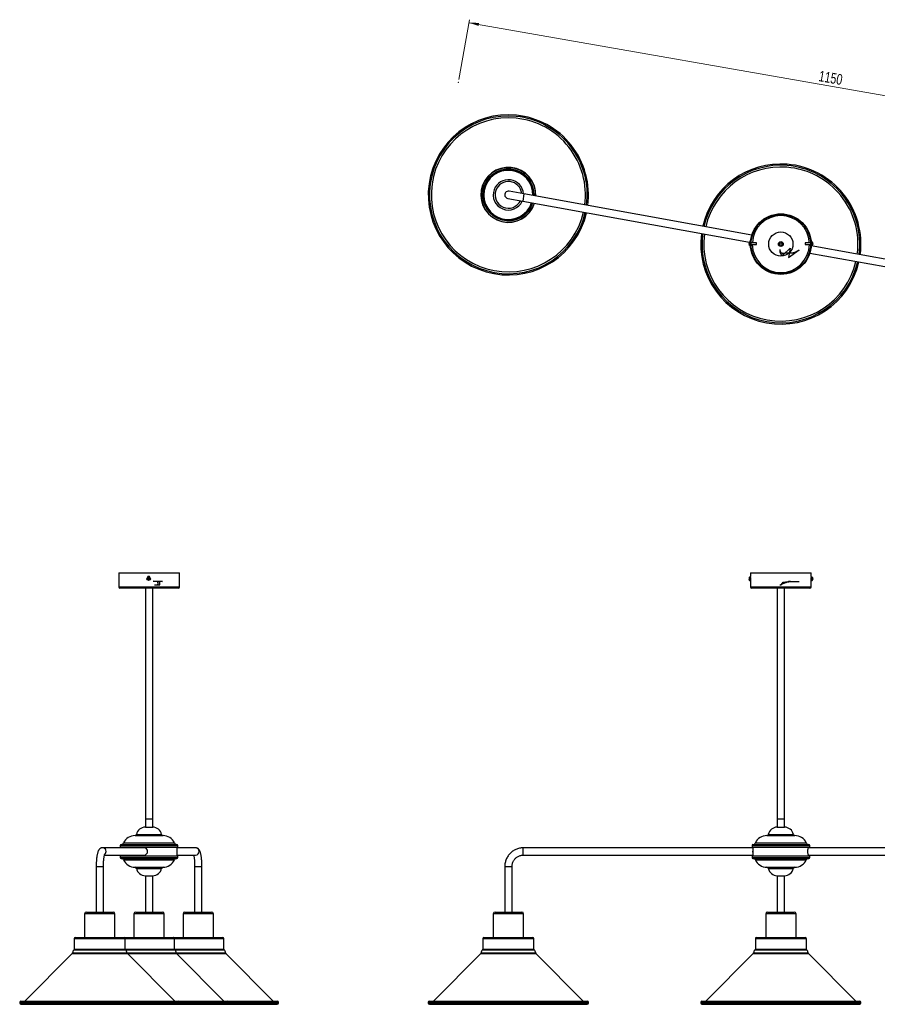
# Model space of a CAD drawing. Header units: millimetres. Extents: x 432 to 971, y 296 to 620.
# Tile 1 of 2: x 432 to 715, y 296 to 620. Entities that reach past the tile are written whole.
import ezdxf

# ---------------------------------------------------------------- set-up
doc = ezdxf.new("R2010")
doc.units = ezdxf.units.MM
doc.header["$PDSIZE"] = -1
doc.linetypes.add('CENTERX2', pattern=[20.32, 12.7, -2.54, 2.54, -2.54])
doc.styles.add('SLDTEXTSTYLE0', font='TXT', dxfattribs={"width": 0.75})
doc.dimstyles.new('SLDDIMSTYLE0', dxfattribs={"dimtxt": 3.5, "dimasz": 3.302, "dimexe": 0, "dimexo": 0.0625, "dimgap": 0.875, "dimtad": 1, "dimdec": 0, "dimlfac": 5, "dimrnd": 1e-09, "dimzin": 12, "dimdsep": 46, "dimtxsty": 'SLDTEXTSTYLE0', "dimsah": 1, "dimcen": 0.09, "dimadec": 0, "dimazin": 3, "dimtfac": 1, "dimtofl": 0, "dimtmove": 0, "dimatfit": 3, "dimfxl": 0, "dimfrac": 2, "dimtolj": 1, "dimtzin": 12, "dimarcsym": 0})

# ---------------------------------------------------------------- blocks, each defined once
blk = doc.blocks.new('_D_2')
at = {"color": 7, "linetype": 'Continuous', "lineweight": 0}
for p, q in [((577.17, 600.69), (580.64, 620.42)), ((580.46, 619.43), (806.99, 579.58)), ((803.69, 560.84), (807.16, 580.57))]:
    blk.add_line(p, q, dxfattribs=at)
at = {"color": 7, "linetype": 'Continuous', "lineweight": 18}
for points in [[(580.46, 619.43), (583.63, 618.36), (583.8, 619.36)], [(806.99, 579.58), (803.82, 580.65), (803.65, 579.65)]]:
    blk.add_solid(points, dxfattribs=at)
at = {"color": 7, "linetype": 'Continuous', "lineweight": 18, "insert": (696.13, 603.66), "char_height": 3.5, "attachment_point": 1, "rotation": 350.0221, "style": 'SLDTEXTSTYLE0'}
blk.add_mtext('1150', dxfattribs=at)

msp = doc.modelspace()

# ---------------------------------------------------------------- linework, layer by layer
at = {"color": 7, "linetype": 'Continuous', "lineweight": 25}
for p, q in [((598.61, 562.95), (593.69, 563.84)), ((673.69, 549.38), (598.61, 562.95)), ((593.26, 561.48), (598.18, 560.59)), ((598.18, 560.59), (672.89, 547.09)), ((672.76, 546.68), (672.76, 546.7)), ((672.76, 546.68), (672.78, 546.68)), ((672.76, 546.63), (672.76, 546.58)), ((672.76, 546.63), (672.78, 546.63)), ((672.76, 546.5), (672.76, 546.55)), ((672.76, 546.45), (672.76, 546.43)), ((673.23, 547.13), (672.95, 547.13)), ((672.95, 546.01), (673.23, 546.01)), ((673.23, 546.07), (673.23, 547.13)), ((673.23, 547.03), (673.26, 547.02)), ((673.23, 546.01), (673.23, 546.07)), ((673.26, 546.87), (673.25, 546.87)), ((673.25, 546.27), (673.25, 546.27)), ((673.45, 546.27), (675.23, 546.27)), ((675.23, 546.87), (673.46, 546.87)), ((675.23, 546.3), (675.23, 546.87)), ((675.23, 546.27), (675.23, 546.3)), ((693.04, 546.87), (691.29, 546.87)), ((691.29, 546.87), (691.29, 546.57)), ((691.29, 546.57), (691.29, 546.27)), ((691.29, 546.27), (693.05, 546.27)), ((768.37, 532.28), (693.23, 545.85)), ((693.27, 546.87), (693.24, 546.87)), ((693.25, 546.27), (693.27, 546.27)), ((693.57, 547.13), (693.29, 547.13)), ((693.29, 547.13), (693.29, 546.58)), ((693.29, 546.58), (693.29, 546.01)), ((693.29, 546.01), (693.57, 546.01)), ((693.73, 546.64), (693.76, 546.64)), ((693.76, 546.64), (693.73, 546.64)), ((693.76, 546.68), (693.76, 546.64)), ((693.76, 546.64), (693.76, 546.64)), ((693.76, 546.49), (693.76, 546.45)), ((693.76, 546.45), (693.76, 546.45)), ((692.8, 543.49), (767.94, 529.92)), ((465.07, 438.1), (465.07, 433.4)), ((465.07, 438.1), (475.07, 438.1)), ((474.54, 436.5), (474.54, 436.49)), ((474.81, 436.11), (474.67, 436.05)), ((474.74, 435.91), (474.87, 435.98)), ((474.76, 436.3), (474.82, 436.17)), ((474.81, 436.12), (474.83, 436.08)), ((474.86, 436.18), (474.83, 436.16)), ((474.86, 436.02), (474.88, 435.98)), ((474.95, 436.23), (474.89, 436.37)), ((474.96, 436.23), (474.92, 436.21)), ((474.92, 435.97), (474.96, 435.99)), ((474.93, 435.96), (474.99, 435.83)), ((475.02, 436.18), (475, 436.21)), ((475.14, 436.28), (475.01, 436.22)), ((475.02, 436.02), (475.05, 436.04)), ((475.07, 436.08), (475.05, 436.12)), ((475.13, 435.9), (475.06, 436.03)), ((475.07, 438.1), (485.07, 438.1)), ((475.07, 436.08), (475.21, 436.15)), ((475.34, 436.5), (475.34, 436.49)), ((485.07, 433.4), (485.07, 438.1)), ((672.76, 436.22), (672.76, 436.23)), ((672.76, 436.22), (672.78, 436.22)), ((672.76, 436.17), (672.76, 436.11)), ((672.76, 436.17), (672.78, 436.16)), ((672.76, 436.03), (672.76, 436.08)), ((672.76, 435.98), (672.76, 435.96)), ((673.23, 436.66), (672.95, 436.66)), ((672.95, 435.54), (673.23, 435.54)), ((673.23, 436.35), (673.23, 436.66)), ((673.23, 435.54), (673.23, 436.35)), ((673.25, 438.1), (673.25, 436.87)), ((673.25, 438.1), (693.25, 438.1)), ((673.25, 436.5), (673.25, 436.1)), ((673.25, 436.4), (673.25, 436.4)), ((673.25, 435.73), (673.25, 433.4)), ((693.24, 436.1), (693.24, 436.5)), ((693.27, 436.4), (693.24, 436.4)), ((693.25, 436.87), (693.25, 438.1)), ((693.25, 433.4), (693.25, 435.73)), ((693.57, 436.66), (693.29, 436.66)), ((693.29, 436.66), (693.29, 435.54)), ((693.29, 435.54), (693.57, 435.54)), ((693.73, 436.18), (693.76, 436.18)), ((693.76, 436.17), (693.73, 436.17)), ((693.76, 436.21), (693.76, 436.18)), ((693.76, 436.17), (693.76, 436.18)), ((693.76, 436.03), (693.76, 435.99)), ((693.76, 435.98), (693.76, 435.99)), ((475.07, 433), (465.47, 433)), ((473.87, 433), (473.87, 357)), ((484.67, 433), (475.07, 433)), ((476.27, 357), (476.27, 433)), ((692.85, 433), (673.65, 433)), ((682.05, 433), (682.05, 357)), ((684.45, 357), (684.45, 433)), ((473.87, 357), (473.87, 354.2)), ((473.87, 357), (475.07, 357)), ((473.87, 357), (476.27, 357)), ((473.87, 354.2), (476.27, 354.2)), ((475.07, 357), (476.27, 357)), ((476.27, 354.2), (476.27, 357)), ((682.05, 357), (682.05, 354.2)), ((682.05, 357), (684.45, 357)), ((682.05, 354.2), (684.43, 354.2)), ((682.05, 354.2), (684.45, 354.2)), ((684.43, 354.2), (684.45, 354.2)), ((684.45, 354.2), (684.45, 357)), ((470.46, 351.41), (479.68, 351.41)), ((678.63, 351.41), (687.79, 351.41)), ((687.79, 351.41), (687.86, 351.41)), ((473.42, 347.4), (459.74, 347.4)), ((465.57, 348.2), (465.57, 347.6)), ((465.57, 347.6), (484.57, 347.6)), ((465.79, 347.6), (465.79, 347.4)), ((465.87, 348.5), (484.27, 348.5)), ((484.35, 344.8), (484.35, 347.6)), ((490.41, 347.4), (484.35, 347.4)), ((484.57, 347.6), (484.57, 348.2)), ((673.97, 347.4), (598.39, 347.4)), ((673.75, 348.2), (673.75, 347.6)), ((673.75, 347.6), (692.6, 347.6)), ((673.97, 347.6), (673.97, 344.8)), ((674.05, 348.5), (692.3, 348.5)), ((692.3, 348.5), (692.45, 348.5)), ((768.15, 347.4), (692.38, 347.4)), ((692.53, 347.4), (692.53, 347.6)), ((692.6, 347.6), (692.75, 347.6)), ((692.75, 347.6), (692.75, 348.2)), ((460.39, 345), (473.42, 345)), ((465.57, 344.8), (465.57, 344.2)), ((465.57, 344.8), (484.57, 344.8)), ((465.79, 345), (465.79, 344.8)), ((484.35, 345), (490.41, 345)), ((484.57, 344.2), (484.57, 344.8)), ((598.39, 345), (673.97, 345)), ((673.75, 344.8), (673.75, 344.2)), ((673.75, 344.8), (692.6, 344.8)), ((692.38, 345), (768.15, 345)), ((692.53, 344.8), (692.53, 345)), ((692.6, 344.8), (692.75, 344.8)), ((692.75, 344.2), (692.75, 344.8)), ((457.65, 341.2), (457.65, 326.2)), ((460.05, 326.2), (460.05, 341.2)), ((465.87, 343.9), (484.27, 343.9)), ((470.46, 340.99), (479.68, 340.99)), ((490.1, 341.2), (490.1, 326.2)), ((492.5, 326.2), (492.5, 341.2)), ((592.27, 341.2), (592.27, 326.2)), ((594.67, 326.2), (594.67, 341.2)), ((674.05, 343.9), (692.3, 343.9)), ((678.63, 340.99), (687.79, 340.99)), ((687.79, 340.99), (687.86, 340.99)), ((692.3, 343.9), (692.45, 343.9)), ((473.87, 338.2), (473.87, 326.2)), ((473.87, 338.2), (474.22, 338.2)), ((473.87, 338.2), (476.27, 338.2)), ((474.22, 338.2), (476.27, 338.2)), ((476.27, 326.2), (476.27, 338.2)), ((682.05, 338.2), (682.05, 326.2)), ((682.05, 338.2), (684.45, 338.2)), ((682.05, 338.2), (684.43, 338.2)), ((684.43, 338.2), (684.45, 338.2)), ((684.45, 326.2), (684.45, 338.2)), ((453.85, 325.6), (453.85, 317.8)), ((454.45, 326.2), (457.36, 326.2)), ((457.36, 326.2), (463.25, 326.2)), ((463.85, 317.8), (463.85, 325.6)), ((470.07, 325.6), (470.07, 317.8)), ((470.67, 326.2), (471.94, 326.2)), ((471.94, 326.2), (479.47, 326.2)), ((480.07, 317.8), (480.07, 325.6)), ((486.3, 325.6), (486.3, 317.8)), ((486.9, 326.2), (489.14, 326.2)), ((489.14, 326.2), (495.7, 326.2)), ((496.3, 317.8), (496.3, 325.6)), ((588.47, 325.6), (588.47, 317.8)), ((589.07, 326.2), (597.87, 326.2)), ((598.47, 317.8), (598.47, 325.6)), ((678.25, 325.6), (678.25, 317.8)), ((678.85, 326.2), (687.65, 326.2)), ((688.25, 317.8), (688.25, 325.6)), ((450.45, 317.5), (450.45, 313.94)), ((450.75, 317.8), (466.95, 317.8)), ((466.97, 317.8), (466.96, 317.8)), ((466.97, 317.8), (483.17, 317.8)), ((467.25, 313.94), (467.25, 317.5)), ((483.2, 317.8), (483.18, 317.8)), ((483.2, 317.8), (483.64, 317.8)), ((483.47, 313.94), (483.47, 317.5)), ((483.64, 317.8), (499.4, 317.8)), ((499.7, 313.94), (499.7, 317.5)), ((585.07, 317.5), (585.07, 313.94)), ((585.38, 317.8), (601.57, 317.8)), ((601.87, 313.94), (601.87, 317.5)), ((674.85, 317.5), (674.85, 313.94)), ((675.15, 317.8), (691.34, 317.8)), ((691.65, 313.94), (691.65, 317.5)), ((449.77, 312.54), (434.16, 296.8)), ((483.54, 296.8), (467.93, 312.54)), ((499.76, 296.8), (484.15, 312.54)), ((515.99, 296.8), (500.38, 312.54)), ((584.39, 312.54), (568.78, 296.8)), ((618.16, 296.8), (602.56, 312.54)), ((674.17, 312.54), (658.56, 296.8)), ((707.94, 296.8), (692.33, 312.54)), ((432.45, 296.39), (432.45, 296.21)), ((432.86, 296.8), (484.84, 296.8)), ((432.86, 295.8), (484.84, 295.8)), ((484.84, 296.8), (501.06, 296.8)), ((484.84, 295.8), (501.06, 295.8)), ((485.25, 296.21), (485.25, 296.39)), ((501.06, 296.8), (517.29, 296.8)), ((501.06, 295.8), (517.29, 295.8)), ((501.47, 296.21), (501.47, 296.39)), ((517.7, 296.21), (517.7, 296.39)), ((567.07, 296.39), (567.07, 296.21)), ((567.48, 296.8), (619.46, 296.8)), ((567.48, 295.8), (619.46, 295.8)), ((619.87, 296.21), (619.87, 296.39)), ((656.85, 296.39), (656.85, 296.21)), ((657.26, 296.8), (709.24, 296.8)), ((657.26, 295.8), (709.24, 295.8)), ((709.65, 296.21), (709.65, 296.39))]:
    msp.add_line(p, q, dxfattribs=at)
at = {"color": 8, "linetype": 'Continuous', "lineweight": 25}
for p, q in [((598.61, 562.95), (598.18, 560.59)), ((672.9, 546.09), (672.9, 547.1)), ((672.9, 546.03), (672.9, 546.09)), ((672.95, 546.07), (672.95, 547.13)), ((672.95, 546.01), (672.95, 546.07)), ((673.25, 546.87), (673.25, 546.53)), ((673.25, 546.34), (673.25, 546.3)), ((673.25, 546.3), (673.25, 546.27)), ((693.27, 546.57), (693.27, 546.87)), ((693.27, 546.27), (693.27, 546.57)), ((693.57, 547.13), (693.57, 546.58)), ((693.57, 546.58), (693.57, 546.01)), ((693.61, 547.1), (693.61, 546.58)), ((693.61, 546.58), (693.61, 546.03)), ((672.9, 436.34), (672.9, 436.63)), ((672.9, 435.56), (672.9, 436.34)), ((672.95, 436.35), (672.95, 436.66)), ((672.95, 435.54), (672.95, 436.35)), ((673.25, 436.4), (673.25, 436.24)), ((673.25, 436.24), (673.25, 435.8)), ((693.27, 435.8), (693.27, 436.4)), ((693.57, 436.66), (693.57, 435.54)), ((693.61, 436.63), (693.61, 435.56)), ((465.07, 433.4), (475.07, 433.4)), ((475.07, 433.4), (485.07, 433.4)), ((673.25, 433.4), (693.25, 433.4)), ((470.93, 351.8), (479.21, 351.8)), ((679.11, 351.8), (687.32, 351.8)), ((687.32, 351.8), (687.39, 351.8)), ((465.57, 348.2), (484.57, 348.2)), ((466.68, 349.01), (483.46, 349.01)), ((673.75, 348.2), (692.6, 348.2)), ((674.85, 349.01), (691.51, 349.01)), ((691.51, 349.01), (691.64, 349.01)), ((692.6, 348.2), (692.75, 348.2)), ((465.57, 344.2), (484.57, 344.2)), ((673.75, 344.2), (692.6, 344.2)), ((692.6, 344.2), (692.75, 344.2)), ((457.65, 341.2), (460.05, 341.2)), ((466.68, 343.39), (483.46, 343.39)), ((490.1, 341.2), (492.48, 341.2)), ((492.48, 341.2), (492.5, 341.2)), ((592.27, 341.2), (594.67, 341.2)), ((674.85, 343.39), (691.51, 343.39)), ((691.51, 343.39), (691.64, 343.39)), ((470.93, 340.6), (479.21, 340.6)), ((679.11, 340.6), (687.32, 340.6)), ((687.32, 340.6), (687.39, 340.6)), ((457.16, 325.6), (453.85, 325.6)), ((463.85, 325.6), (457.16, 325.6)), ((471.51, 325.6), (470.07, 325.6)), ((480.07, 325.6), (471.51, 325.6)), ((488.85, 325.6), (486.3, 325.6)), ((496.3, 325.6), (488.85, 325.6)), ((598.47, 325.6), (588.47, 325.6)), ((688.25, 325.6), (678.25, 325.6)), ((450.45, 317.5), (467.25, 317.5)), ((467.25, 317.5), (483.47, 317.5)), ((483.47, 317.5), (499.7, 317.5)), ((585.07, 317.5), (601.87, 317.5)), ((674.85, 317.5), (691.65, 317.5)), ((449.77, 312.54), (467.93, 312.54)), ((449.86, 312.73), (467.84, 312.73)), ((450.35, 313.72), (467.35, 313.72)), ((450.45, 313.94), (467.25, 313.94)), ((467.25, 313.94), (483.47, 313.94)), ((467.35, 313.72), (483.57, 313.72)), ((467.84, 312.73), (484.06, 312.73)), ((467.93, 312.54), (484.15, 312.54)), ((483.47, 313.94), (499.7, 313.94)), ((483.57, 313.72), (499.8, 313.72)), ((484.06, 312.73), (500.29, 312.73)), ((484.15, 312.54), (500.38, 312.54)), ((584.39, 312.54), (602.56, 312.54)), ((584.48, 312.73), (602.47, 312.73)), ((584.97, 313.72), (601.98, 313.72)), ((585.07, 313.94), (601.87, 313.94)), ((674.17, 312.54), (692.33, 312.54)), ((674.25, 312.73), (692.24, 312.73)), ((674.75, 313.72), (691.75, 313.72)), ((674.85, 313.94), (691.65, 313.94)), ((432.45, 296.39), (485.25, 296.39)), ((432.45, 296.21), (485.25, 296.21)), ((485.25, 296.39), (501.47, 296.39)), ((485.25, 296.21), (501.47, 296.21)), ((501.47, 296.39), (517.7, 296.39)), ((501.47, 296.21), (517.7, 296.21)), ((567.07, 296.39), (619.87, 296.39)), ((567.07, 296.21), (619.87, 296.21)), ((656.85, 296.39), (709.65, 296.39)), ((656.85, 296.21), (709.65, 296.21))]:
    msp.add_line(p, q, dxfattribs=at)
at = {"color": 7, "linetype": 'CENTERX2'}
for p, q in [((682.96, 544.62), (682.87, 543.87)), ((682.87, 543.87), (683.34, 542.91)), ((683.34, 542.91), (684.03, 542.92)), ((684.03, 542.92), (686.33, 545.13)), ((686.33, 545.13), (685.77, 542.04)), ((685.77, 542.04), (689.34, 544.57)), ((478.58, 434.94), (476.38, 435.32)), ((476.38, 435.32), (479.47, 435.2)), ((479.47, 435.2), (476.94, 435.2)), ((684.03, 434.94), (686.33, 435.32)), ((686.33, 435.32), (685.77, 435.2)), ((685.77, 435.2), (689.34, 435.2)), ((476.88, 434.06), (477.64, 434.06)), ((477.64, 434.06), (478.6, 434.06)), ((478.6, 434.06), (478.58, 434.94)), ((682.96, 434.06), (682.87, 434.06)), ((682.87, 434.06), (683.34, 434.06)), ((683.34, 434.06), (684.03, 434.94))]:
    msp.add_line(p, q, dxfattribs=at)
at = {"color": 7, "linetype": 'Continuous', "lineweight": 25, "flags": 128}
for points in [[(672.76, 546.58), (672.76, 546.57), (672.76, 546.57)], [(693.73, 546.83), (693.73, 546.83), (693.73, 546.83), (693.73, 546.83), (693.73, 546.83), (693.73, 546.83), (693.73, 546.83), (693.73, 546.83), (693.73, 546.83)], [(672.76, 436.11), (672.76, 436.1), (672.76, 436.1)], [(693.73, 436.36), (693.73, 436.36), (693.73, 436.36), (693.73, 436.36), (693.73, 436.36), (693.73, 436.36), (693.73, 436.36), (693.73, 436.36), (693.73, 436.36)], [(692.17, 346.2), (692.17, 346.5), (692.19, 346.78), (692.22, 347.02), (692.26, 347.21), (692.31, 347.34), (692.37, 347.4), (692.38, 347.4)], [(692.38, 345), (692.37, 345), (692.31, 345.06), (692.26, 345.19), (692.22, 345.38), (692.19, 345.62), (692.17, 345.9), (692.17, 346.2)]]:
    msp.add_lwpolyline(points, dxfattribs=at)
at = {"color": 7, "linetype": 'Continuous', "flags": 128}
for points in [[(682.96, 544.62), (682.95, 544.51), (682.95, 544.39), (682.96, 544.28), (682.98, 544.16), (683.01, 544.05), (683.05, 543.95), (683.1, 543.86), (683.16, 543.77), (683.23, 543.69), (683.3, 543.63), (683.38, 543.57), (683.47, 543.53), (683.57, 543.5), (683.67, 543.48), (683.78, 543.46), (683.9, 543.45), (684.04, 543.45), (684.2, 543.46), (684.36, 543.48), (684.53, 543.49), (684.75, 543.52), (684.97, 543.54), (685.21, 543.56), (685.45, 543.57), (685.64, 543.58), (685.84, 543.57), (686.04, 543.57), (686.25, 543.56), (686.37, 543.55), (686.5, 543.55), (686.63, 543.55), (686.77, 543.55), (686.92, 543.56), (687.04, 543.57), (687.16, 543.58), (687.29, 543.6), (687.43, 543.63), (687.57, 543.67), (687.7, 543.7), (687.83, 543.75), (687.97, 543.8), (688.12, 543.86), (688.27, 543.93), (688.43, 544.01), (688.57, 544.08), (688.71, 544.16), (688.85, 544.25), (689.01, 544.35), (689.17, 544.45), (689.34, 544.57)], [(476.88, 434.06), (477, 434.06), (477.11, 434.06), (477.23, 434.07), (477.34, 434.07), (477.45, 434.09), (477.55, 434.1), (477.65, 434.13), (477.74, 434.15), (477.81, 434.19), (477.88, 434.22), (477.93, 434.26), (477.97, 434.3), (478.01, 434.35), (478.03, 434.4), (478.05, 434.45), (478.05, 434.5), (478.05, 434.56), (478.04, 434.63), (478.03, 434.69), (478.01, 434.76), (477.99, 434.83), (477.96, 434.9), (477.94, 434.97), (477.93, 435.03), (477.93, 435.07), (477.93, 435.11), (477.94, 435.14), (477.95, 435.16), (477.95, 435.17), (477.96, 435.18), (477.96, 435.19), (477.95, 435.2), (477.95, 435.2), (477.94, 435.2), (477.92, 435.21), (477.9, 435.21), (477.88, 435.21), (477.84, 435.21), (477.8, 435.21), (477.76, 435.21), (477.71, 435.21), (477.65, 435.21), (477.58, 435.21), (477.5, 435.21), (477.43, 435.21), (477.35, 435.21), (477.26, 435.2), (477.16, 435.2), (477.05, 435.2), (476.94, 435.2)], [(682.96, 434.06), (682.95, 434.06), (682.95, 434.06), (682.96, 434.07), (682.98, 434.07), (683.01, 434.09), (683.05, 434.1), (683.1, 434.13), (683.16, 434.15), (683.23, 434.19), (683.3, 434.22), (683.38, 434.26), (683.47, 434.3), (683.57, 434.35), (683.67, 434.4), (683.78, 434.45), (683.9, 434.5), (684.04, 434.56), (684.2, 434.63), (684.36, 434.69), (684.53, 434.76), (684.75, 434.83), (684.97, 434.9), (685.21, 434.97), (685.45, 435.03), (685.64, 435.07), (685.84, 435.11), (686.04, 435.14), (686.25, 435.16), (686.37, 435.17), (686.5, 435.18), (686.63, 435.19), (686.77, 435.2), (686.92, 435.2), (687.04, 435.2), (687.16, 435.21), (687.29, 435.21), (687.43, 435.21), (687.57, 435.21), (687.7, 435.21), (687.83, 435.21), (687.97, 435.21), (688.12, 435.21), (688.27, 435.21), (688.43, 435.21), (688.57, 435.21), (688.71, 435.21), (688.85, 435.2), (689.01, 435.2), (689.17, 435.2), (689.34, 435.2)]]:
    msp.add_lwpolyline(points, dxfattribs=at)
at = {"color": 8, "linetype": 'Continuous', "lineweight": 25, "flags": 128}
msp.add_lwpolyline([(598.39, 347.4), (598.35, 347.38), (598.3, 347.28), (598.26, 347.12), (598.22, 346.9), (598.2, 346.64), (598.18, 346.35), (598.18, 346.05), (598.2, 345.76), (598.22, 345.49), (598.26, 345.27), (598.3, 345.11), (598.35, 345.02), (598.39, 345)], dxfattribs=at)
at = {"color": 7, "linetype": 'Continuous', "lineweight": 25}
for centre, radius in [((683.25, 546.44), 10), ((683.25, 546.44), 9.8), ((683.25, 546.44), 4), ((683.25, 546.44), 0.8), ((683.25, 546.44), 0.7), ((683.25, 546.44), 0.4), ((474.94, 436.1), 0.56), ((474.94, 436.1), 0.535)]:
    msp.add_circle(centre, radius, dxfattribs=at)
for centre, radius, start, end in [((593.47, 562.66), 26.4, 84.2995, 347.1533), ((593.47, 562.66), 25.4, 84.2995, 347.0506), ((593.47, 562.66), 25.4, 352.4664, 84.2995), ((593.47, 562.66), 26.4, 352.3638, 84.2995), ((683.25, 546.44), 26.4, 85.4283, 167.1533), ((683.25, 546.44), 25.4, 85.4283, 167.0506), ((683.25, 546.44), 25.4, 352.4664, 85.4283), ((683.25, 546.44), 26.4, 352.3638, 85.4283), ((593.47, 562.66), 8.4, 84.2995, 341.5453), ((593.47, 562.66), 8.4, 357.9717, 84.2995), ((593.47, 562.66), 5, 3.645, 160.1948), ((593.47, 562.66), 5, 160.1948, 335.872), ((593.47, 562.66), 1.2, 79.7585, 259.7585), ((683.25, 546.44), 26.4, 172.3638, 347.1533), ((683.25, 546.44), 25.4, 172.4664, 347.0506), ((673.75, 546.57), 1, 147.664, 170.6768), ((673, 546.62), 0.252, 148.8773, 165.6137), ((673.55, 546.53), 0.796, 168.9921, 172.695), ((673, 546.49), 0.252, 148.8773, 165.6137), ((673.55, 546.6), 0.801, 187.3187, 196.9892), ((673.55, 546.53), 0.801, 187.3187, 196.9892), ((673.75, 546.57), 1, 189.3232, 212.336), ((673.65, 546.69), 0.867, 175.6462, 184.3538), ((673.01, 546.33), 0.23, 171.531, 188.469), ((672.95, 547.07), 0.054, 90, 147.664), ((672.95, 546.06), 0.054, 212.336, 270), ((673.25, 546.89), 0.02, 180, 270), ((673.25, 546.25), 0.02, 90, 180), ((693.27, 546.89), 0.02, 270, 0), ((693.27, 546.25), 0.02, 0, 90), ((693.57, 547.07), 0.054, 32.336, 90), ((693.57, 546.06), 0.054, 270, 327.664), ((692.77, 546.57), 1, 15.2242, 32.336), ((692.77, 546.57), 1, 327.664, 344.7758), ((692.77, 546.57), 0.997, 6.5058, 15.193), ((693.71, 546.4), 0.248, 78.7737, 85.3936), ((692.64, 546.57), 1.09, 356.1252, 3.8748), ((693.71, 546.88), 0.248, 274.6064, 281.2263), ((692.64, 546.56), 1.09, 356.1227, 0.3673), ((693.71, 546.25), 0.248, 78.7737, 85.3936), ((692.77, 546.57), 0.997, 344.807, 353.4942), ((692.77, 546.56), 0.997, 344.807, 353.4942), ((693.73, 546.3), 0.00529, 12.7613, 59.5509), ((476.66, 436.98), 2.19, 205.2475, 209.1116), ((475.82, 434.38), 2.19, 115.2475, 119.1116), ((474.94, 436.1), 0.135, 150.4102, 173.9489), ((474.94, 436.1), 0.111, 158.8978, 165.4613), ((474.94, 436.1), 0.111, 165.4613, 188.7493), ((474.94, 436.1), 0.111, 188.7493, 225.6098), ((474.94, 436.1), 0.111, 135.6098, 158.8978), ((474.94, 436.1), 0.111, 98.7493, 135.6098), ((474.94, 436.1), 0.111, 225.6098, 248.8978), ((474.94, 436.1), 0.135, 240.4102, 263.9489), ((474.94, 436.1), 0.111, 248.8978, 255.4613), ((474.94, 436.1), 0.111, 255.4613, 278.7493), ((474.94, 436.1), 0.111, 75.4613, 98.7493), ((474.94, 436.1), 0.135, 60.4102, 83.9489), ((474.94, 436.1), 0.111, 278.7493, 315.6098), ((474.94, 436.1), 0.111, 68.8978, 75.4613), ((474.94, 436.1), 0.111, 45.6098, 68.8978), ((474.06, 437.82), 2.19, 295.2475, 299.1116), ((474.94, 436.1), 0.111, 8.7493, 45.6098), ((474.94, 436.1), 0.111, 315.6098, 338.8978), ((474.94, 436.1), 0.111, 338.8978, 345.4613), ((474.94, 436.1), 0.111, 345.4613, 8.7493), ((474.94, 436.1), 0.135, 330.4102, 353.9489), ((473.22, 435.22), 2.19, 25.2475, 29.1116), ((673.75, 436.1), 1, 147.664, 170.6768), ((673, 436.15), 0.252, 148.8773, 165.6137), ((673.55, 436.06), 0.796, 168.9921, 172.695), ((673, 436.02), 0.252, 148.8773, 165.6137), ((673.55, 436.13), 0.801, 187.3187, 196.9892), ((673.55, 436.07), 0.801, 187.3187, 196.9892), ((673.75, 436.1), 1, 189.3232, 212.336), ((673.65, 436.22), 0.867, 175.6462, 184.3538), ((673.01, 435.87), 0.23, 171.531, 188.469), ((672.95, 436.6), 0.054, 90, 147.664), ((672.95, 435.59), 0.054, 212.336, 270), ((673.25, 436.42), 0.02, 180, 270), ((673.25, 435.78), 0.02, 90, 180), ((693.27, 436.42), 0.02, 270, 0), ((693.27, 435.78), 0.02, 0, 90), ((693.57, 436.6), 0.054, 32.336, 90), ((693.57, 435.59), 0.054, 270, 327.664), ((692.77, 436.1), 1, 15.2242, 32.336), ((692.77, 436.1), 1, 327.664, 344.7758), ((692.77, 436.1), 0.997, 6.5058, 15.193), ((693.71, 435.93), 0.248, 78.7737, 85.3936), ((692.64, 436.11), 1.09, 356.1252, 3.8748), ((693.71, 436.41), 0.248, 274.6064, 281.2263), ((692.64, 436.09), 1.09, 356.1227, 0.3673), ((693.71, 435.78), 0.248, 78.7737, 85.3936), ((692.77, 436.1), 0.997, 344.807, 353.4942), ((692.77, 436.1), 0.997, 344.807, 353.4942), ((693.73, 435.84), 0.00529, 12.7613, 59.5509), ((465.47, 433.4), 0.4, 180, 270), ((484.67, 433.4), 0.4, 270, 0), ((673.65, 433.4), 0.4, 180, 270), ((692.85, 433.4), 0.4, 270, 0), ((473.87, 351.2), 3, 90, 168.463), ((476.27, 351.2), 3, 11.537, 90), ((682.05, 351.2), 3, 90, 168.463), ((684.45, 351.2), 3, 11.537, 90), ((470.46, 347.24), 4.18, 90, 154.8364), ((470.46, 351.9), 0.485, 270, 348.463), ((479.68, 351.9), 0.485, 191.537, 270), ((479.68, 347.24), 4.18, 25.1636, 90), ((678.63, 347.24), 4.18, 90, 154.8364), ((678.63, 351.9), 0.485, 270, 348.463), ((687.86, 351.9), 0.485, 191.537, 270), ((687.86, 347.24), 4.18, 25.1636, 90), ((465.87, 348.2), 0.3, 90, 180), ((465.87, 349.39), 0.891, 270, 334.8364), ((473.41, 346.2), 1.2, 270.6954, 89.3046), ((484.27, 349.39), 0.891, 205.1636, 270), ((484.27, 348.2), 0.3, 0, 90), ((674.05, 348.2), 0.3, 90, 180), ((674.05, 349.39), 0.891, 270, 334.8364), ((692.45, 349.39), 0.891, 205.1636, 270), ((692.45, 348.2), 0.3, 0, 90), ((465.87, 344.2), 0.3, 180, 270), ((484.27, 344.2), 0.3, 270, 0), ((674.05, 344.2), 0.3, 180, 270), ((680.49, 346.2), 6.53, 176.4737, 183.5263), ((692.45, 344.2), 0.3, 270, 0), ((465.87, 343.01), 0.891, 25.1636, 90), ((470.46, 345.16), 4.18, 205.1636, 270), ((470.46, 340.5), 0.485, 11.537, 90), ((479.68, 340.5), 0.485, 90, 168.463), ((479.68, 345.16), 4.18, 270, 334.8364), ((484.27, 343.01), 0.891, 90, 154.8364), ((674.05, 343.01), 0.891, 25.1636, 90), ((678.63, 345.16), 4.18, 205.1636, 270), ((678.63, 340.5), 0.485, 11.537, 90), ((687.86, 340.5), 0.485, 90, 168.463), ((687.86, 345.16), 4.18, 270, 334.8364), ((692.45, 343.01), 0.891, 90, 154.8364), ((473.87, 341.2), 3, 191.537, 270), ((476.27, 341.2), 3, 270, 348.463), ((682.05, 341.2), 3, 191.537, 270), ((684.45, 341.2), 3, 270, 348.463), ((454.45, 325.6), 0.6, 90, 180), ((463.25, 325.6), 0.6, 0, 90), ((470.67, 325.6), 0.6, 90, 180), ((479.47, 325.6), 0.6, 0, 90), ((486.9, 325.6), 0.6, 90, 180), ((495.7, 325.6), 0.6, 0, 90), ((589.07, 325.6), 0.6, 90, 180), ((597.87, 325.6), 0.6, 0, 90), ((678.85, 325.6), 0.6, 90, 180), ((687.65, 325.6), 0.6, 0, 90), ((450.75, 317.5), 0.304, 90, 180), ((466.95, 317.5), 0.304, 0, 90), ((483.17, 317.5), 0.304, 0, 90), ((499.4, 317.5), 0.304, 0, 90), ((585.38, 317.5), 0.304, 90, 180), ((601.57, 317.5), 0.304, 0, 90), ((675.15, 317.5), 0.304, 90, 180), ((691.34, 317.5), 0.304, 0, 90), ((449.55, 312.76), 0.304, 315.2446, 355.0576), ((451.35, 312.6), 1.5, 131.8257, 175.0576), ((450.15, 313.94), 0.304, 311.8257, 0), ((467.55, 313.94), 0.304, 180, 228.1743), ((466.35, 312.6), 1.5, 4.9424, 48.1743), ((468.15, 312.76), 0.304, 184.9424, 224.7554), ((483.77, 313.94), 0.304, 180, 228.1743), ((482.57, 312.6), 1.5, 4.9424, 48.1743), ((484.37, 312.76), 0.304, 184.9424, 224.7554), ((500, 313.94), 0.304, 180, 228.1743), ((498.8, 312.6), 1.5, 4.9424, 48.1743), ((500.6, 312.76), 0.304, 184.9424, 224.7554), ((584.18, 312.76), 0.304, 315.2446, 355.0576), ((585.97, 312.6), 1.5, 131.8257, 175.0576), ((584.77, 313.94), 0.304, 311.8257, 0), ((602.18, 313.94), 0.304, 180, 228.1743), ((600.98, 312.6), 1.5, 4.9424, 48.1743), ((602.77, 312.76), 0.304, 184.9424, 224.7554), ((673.95, 312.76), 0.304, 315.2446, 355.0576), ((675.74, 312.6), 1.5, 131.8257, 175.0576), ((674.54, 313.94), 0.304, 311.8257, 0), ((691.95, 313.94), 0.304, 180, 228.1743), ((690.75, 312.6), 1.5, 4.9424, 48.1743), ((692.54, 312.76), 0.304, 184.9424, 224.7554), ((432.86, 296.39), 0.409, 90, 180), ((432.86, 296.21), 0.409, 180, 270), ((484.84, 296.39), 0.409, 0, 90), ((484.84, 296.21), 0.409, 270, 0), ((501.06, 296.39), 0.409, 0, 90), ((501.06, 296.21), 0.409, 270, 0), ((517.29, 296.39), 0.409, 0, 90), ((517.29, 296.21), 0.409, 270, 0), ((567.48, 296.39), 0.409, 90, 180), ((567.48, 296.21), 0.409, 180, 270), ((619.46, 296.39), 0.409, 0, 90), ((619.46, 296.21), 0.409, 270, 0), ((657.26, 296.39), 0.409, 90, 180), ((657.26, 296.21), 0.409, 180, 270), ((709.24, 296.39), 0.409, 0, 90), ((709.24, 296.21), 0.409, 270, 0)]:
    msp.add_arc(centre, radius, start, end, dxfattribs=at)
at = {"color": 8, "linetype": 'Continuous', "lineweight": 25}
for centre, radius, start, end in [((593.47, 562.66), 25.99, 84.2995, 347.1122), ((593.47, 562.66), 25.99, 352.4048, 84.2995), ((593.47, 562.66), 9.08, 84.2995, 342.1653), ((593.47, 562.66), 8.99, 84.2995, 342.0915), ((593.47, 562.66), 8.99, 357.4255, 84.2995), ((593.47, 562.66), 9.08, 357.3517, 84.2995), ((683.25, 546.44), 25.99, 85.4283, 167.1122), ((683.25, 546.44), 25.99, 352.4048, 85.4283), ((593.47, 562.66), 8.5, 84.2995, 341.6437), ((593.47, 562.66), 8.1, 84.2995, 341.2349), ((593.47, 562.66), 8.1, 358.2821, 84.2995), ((593.47, 562.66), 8.5, 357.8733, 84.2995), ((593.47, 562.66), 4.4, 5.5851, 160.1948), ((593.47, 562.66), 4.4, 160.1948, 333.9319), ((683.25, 546.44), 9.4, 2.6178, 177.3822), ((683.25, 546.44), 25.99, 172.4048, 347.1122), ((683.25, 546.44), 9.4, 181.0404, 358.9596), ((459.72, 346.2), 1.2, 308.9502, 89.6328), ((490.4, 346.21), 1.19, 359.4131, 89.6667), ((490.4, 346.19), 1.19, 270.4825, 0.4377)]:
    msp.add_arc(centre, radius, start, end, dxfattribs=at)
at = {"color": 7, "linetype": 'Continuous', "lineweight": 25}
for centre, major_axis, start_param, end_param in [((474.93, 436.09), (0.0875, 0.0449), 2.77218, 3.511006), ((474.93, 436.11), (-0.0449, 0.0875), 5.913772, 6.652598), ((474.95, 436.09), (-0.0449, 0.0875), 2.77218, 3.511006), ((474.95, 436.11), (0.0875, 0.0449), 5.913772, 6.652598)]:
    msp.add_ellipse(centre, major_axis=major_axis, ratio=0.990116, start_param=start_param, end_param=end_param, dxfattribs=at)
for points, knots in [([(475.34, 436.5), (475.34, 436.54), (475.33, 436.63), (475.26, 436.75), (475.16, 436.84), (475.03, 436.9), (474.89, 436.9), (474.76, 436.87), (474.65, 436.79), (474.57, 436.67), (474.54, 436.57), (474.54, 436.51), (474.54, 436.5)], [0, 0, 0, 0, 0.107338, 0.214676, 0.322039, 0.429398, 0.536699, 0.643984, 0.751348, 0.858793, 0.966193, 1, 1, 1, 1]), ([(474.83, 436.13), (474.83, 436.13), (474.82, 436.12), (474.81, 436.12), (474.81, 436.11), (474.81, 436.11)], [0, 0, 0, 0, 0.1606178, 0.8832571, 1, 1, 1, 1]), ([(474.82, 436.17), (474.82, 436.16), (474.83, 436.16), (474.83, 436.15), (474.84, 436.14), (474.84, 436.14)], [0, 0, 0, 0, 0.116743, 0.839382, 1, 1, 1, 1]), ([(474.87, 435.98), (474.87, 435.98), (474.88, 435.99), (474.89, 435.99), (474.9, 435.99), (474.9, 436)], [0, 0, 0, 0, 0.116743, 0.839382, 1, 1, 1, 1]), ([(474.91, 435.99), (474.91, 435.99), (474.92, 435.98), (474.92, 435.97), (474.93, 435.97), (474.93, 435.96)], [0, 0, 0, 0, 0.160618, 0.883257, 1, 1, 1, 1]), ([(474.97, 436.21), (474.97, 436.21), (474.96, 436.22), (474.96, 436.22), (474.96, 436.23), (474.95, 436.23)], [0, 0, 0, 0, 0.160618, 0.883257, 1, 1, 1, 1]), ([(475.01, 436.22), (475.01, 436.22), (475, 436.21), (474.99, 436.21), (474.98, 436.2), (474.98, 436.2)], [0, 0, 0, 0, 0.116743, 0.839382, 1, 1, 1, 1]), ([(475.06, 436.03), (475.06, 436.03), (475.05, 436.04), (475.05, 436.05), (475.04, 436.06), (475.04, 436.06)], [0, 0, 0, 0, 0.1167429, 0.8393822, 1, 1, 1, 1]), ([(475.05, 436.07), (475.05, 436.07), (475.06, 436.08), (475.07, 436.08), (475.07, 436.08), (475.07, 436.08)], [0, 0, 0, 0, 0.1606178, 0.8832571, 1, 1, 1, 1]), ([(673.25, 436.5), (673.25, 436.54), (673.25, 436.63), (673.25, 436.75), (673.25, 436.84), (673.25, 436.86), (673.25, 436.87)], [0, 0, 0, 0, 0.272734, 0.545466, 0.818262, 1, 1, 1, 1]), ([(673.25, 435.73), (673.25, 435.73), (673.25, 435.74), (673.25, 435.81), (673.25, 435.92), (673.25, 436.03), (673.25, 436.08), (673.25, 436.1)], [0, 0, 0, 0, 0.096443, 0.368768, 0.641235, 0.913774, 1, 1, 1, 1]), ([(693.25, 436.87), (693.25, 436.87), (693.25, 436.85), (693.25, 436.78), (693.24, 436.67), (693.24, 436.57), (693.24, 436.51), (693.24, 436.5)], [0, 0, 0, 0, 0.096443, 0.368768, 0.641235, 0.913774, 1, 1, 1, 1]), ([(693.24, 436.1), (693.24, 436.05), (693.24, 435.96), (693.25, 435.85), (693.25, 435.76), (693.25, 435.74), (693.25, 435.73)], [0, 0, 0, 0, 0.272734, 0.545466, 0.818262, 1, 1, 1, 1]), ([(459.74, 347.4), (459.64, 347.39), (459.46, 347.38), (459.19, 347.29), (458.97, 347.17), (458.77, 347.01), (458.61, 346.84), (458.46, 346.63), (458.33, 346.39), (458.2, 346.07), (458.09, 345.68), (457.98, 345.24), (457.9, 344.78), (457.83, 344.28), (457.77, 343.75), (457.72, 343.21), (457.68, 342.64), (457.66, 342.07), (457.65, 341.58), (457.65, 341.29), (457.65, 341.2)], [0, 0, 0, 0, 0.037519, 0.074718, 0.11107, 0.147805, 0.186438, 0.229231, 0.279874, 0.3444, 0.426447, 0.495358, 0.567689, 0.636987, 0.704601, 0.771236, 0.837271, 0.902938, 0.968391, 1, 1, 1, 1]), ([(492.5, 341.2), (492.5, 341.3), (492.5, 341.6), (492.49, 342.09), (492.46, 342.66), (492.43, 343.22), (492.38, 343.76), (492.32, 344.27), (492.25, 344.76), (492.17, 345.21), (492.08, 345.64), (491.96, 346.04), (491.82, 346.38), (491.67, 346.66), (491.51, 346.87), (491.33, 347.06), (491.12, 347.21), (490.87, 347.33), (490.63, 347.39), (490.47, 347.4), (490.41, 347.4)], [0, 0, 0, 0, 0.034348, 0.099684, 0.165114, 0.23072, 0.296631, 0.363022, 0.430159, 0.498472, 0.568736, 0.642508, 0.723253, 0.776436, 0.821342, 0.862001, 0.900412, 0.937784, 0.974744, 1, 1, 1, 1]), ([(598.39, 347.4), (598.27, 347.4), (597.95, 347.39), (597.42, 347.33), (596.81, 347.2), (596.22, 347.01), (595.66, 346.76), (595.12, 346.45), (594.61, 346.09), (594.14, 345.67), (593.72, 345.22), (593.34, 344.72), (593.02, 344.19), (592.75, 343.62), (592.54, 343.03), (592.39, 342.43), (592.29, 341.81), (592.28, 341.4), (592.27, 341.2)], [0, 0, 0, 0, 0.037677, 0.101862, 0.166063, 0.230267, 0.29448, 0.358705, 0.422948, 0.487212, 0.551499, 0.615811, 0.680148, 0.744509, 0.808893, 0.873298, 0.937721, 1, 1, 1, 1]), ([(460.05, 341.2), (460.05, 341.29), (460.05, 341.57), (460.06, 342.02), (460.08, 342.54), (460.11, 343.04), (460.15, 343.52), (460.2, 343.96), (460.26, 344.35), (460.32, 344.69), (460.38, 344.96), (460.44, 345.16), (460.48, 345.29), (460.51, 345.37), (460.51, 345.37), (460.52, 345.38)], [0, 0, 0, 0, 0.0475088, 0.1379382, 0.2282616, 0.3182825, 0.4078112, 0.496599, 0.5843007, 0.6704204, 0.7542371, 0.8265046, 0.8933189, 0.9537519, 1, 1, 1, 1]), ([(489.76, 345), (489.77, 344.93), (489.81, 344.77), (489.87, 344.48), (489.92, 344.12), (489.97, 343.71), (490.02, 343.26), (490.05, 342.77), (490.08, 342.26), (490.1, 341.73), (490.1, 341.38), (490.1, 341.2)], [0, 0, 0, 0, 0.09159, 0.196552, 0.305868, 0.418249, 0.532745, 0.648677, 0.765573, 0.88309, 1, 1, 1, 1]), ([(594.67, 341.2), (594.68, 341.27), (594.68, 341.51), (594.73, 341.91), (594.85, 342.38), (595.03, 342.84), (595.26, 343.27), (595.55, 343.66), (595.88, 344.01), (596.25, 344.32), (596.66, 344.57), (597.1, 344.77), (597.56, 344.91), (598, 344.99), (598.28, 345), (598.39, 345)], [0, 0, 0, 0, 0.037679, 0.119245, 0.200854, 0.282485, 0.364158, 0.445896, 0.527717, 0.609635, 0.691658, 0.773789, 0.856021, 0.938341, 1, 1, 1, 1]), ([(692.19, 345.65), (692.19, 345.66), (692.17, 345.74), (692.15, 345.98), (692.15, 346.31), (692.16, 346.56), (692.18, 346.66), (692.18, 346.67)], [0, 0, 0, 0, 0.0191508, 0.3314803, 0.6425823, 0.9523838, 1, 1, 1, 1])]:
    msp.add_open_spline(points, degree=3, knots=knots, dxfattribs=at)
at = {"color": 7, "linetype": 'Continuous', "lineweight": 0}
msp.add_point((576.99, 599.71), dxfattribs=at)

# ---------------------------------------------------------------- dimensions: what is measured, and where the dimension line sits
at = {"color": 7, "linetype": 'Continuous', "lineweight": 18}
dim = msp.add_linear_dim(base=(806.99, 579.58), p1=(576.99, 599.71), p2=(803.52, 559.85), angle=350.0221, dimstyle='SLDDIMSTYLE0', dxfattribs=at)
dim.commit()
dim.dimension.update_dxf_attribs({"geometry": '_D_2', "text_midpoint": (700.44, 598.32), "dimtype": 160})

doc.saveas('drawing.dxf')
